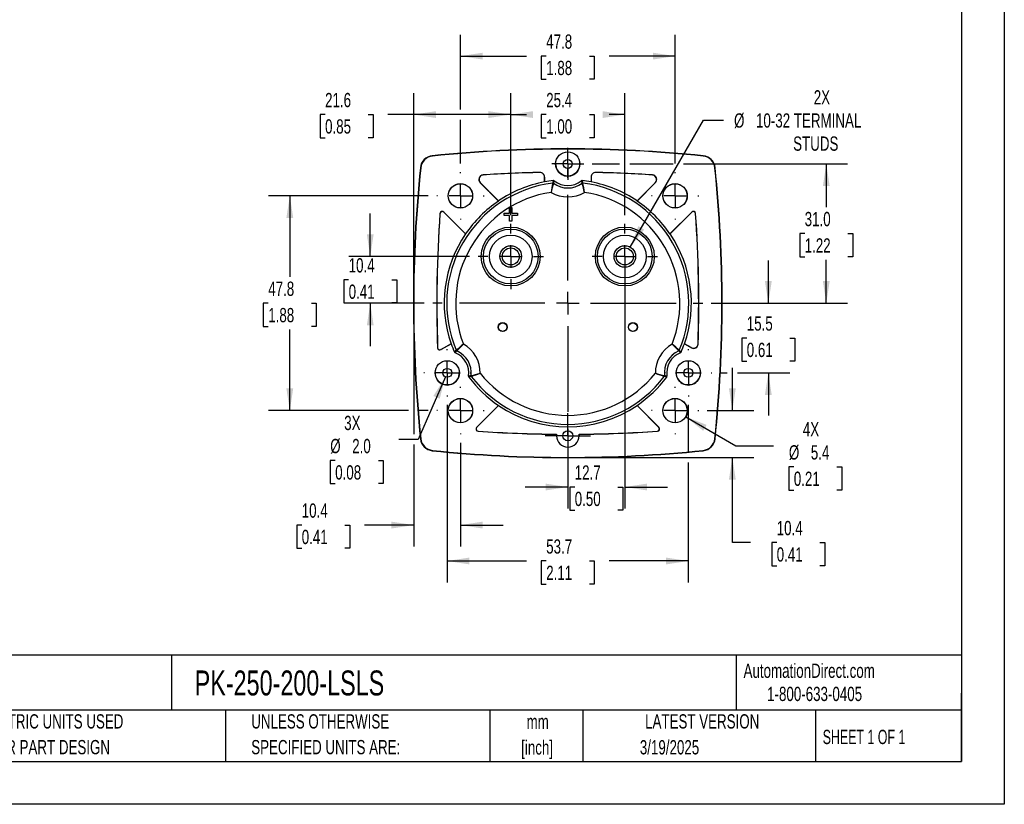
# Model space of a CAD drawing. Header units: millimetres. Extents: x 0 to 419, y 0 to 324.
# Tile 8 of 13: x 200 to 419, y 0 to 175. Entities that reach past the tile are written whole.
import ezdxf

# ---------------------------------------------------------------- set-up
doc = ezdxf.new("R2010")
doc.units = ezdxf.units.MM
doc.header["$LTSCALE"] = 1.5
doc.linetypes.add('CENTERX2', pattern=[20.32, 12.7, -2.54, 2.54, -2.54])
doc.layers.add('CENTER', color=40, linetype='CENTERX2')
doc.layers.add('DIMENSIONS', color=140, linetype='Continuous', lineweight=25)
doc.layers.add('TEXT', color=140, linetype='Continuous', lineweight=25)
doc.styles.add('SLDTEXTSTYLE0', font='TXT', dxfattribs={"width": 0.7})
doc.styles.add('SLDTEXTSTYLE1', font='TXT', dxfattribs={"width": 0.65})
doc.dimstyles.new('SLDDIMSTYLE0', dxfattribs={"dimtxt": 3.237012, "dimasz": 4.953, "dimexe": 0, "dimexo": 0.0625, "dimgap": 0.809253, "dimtad": 0, "dimtih": 1, "dimtoh": 1, "dimrnd": 1e-09, "dimzin": 12, "dimdsep": 46, "dimtxsty": 'SLDTEXTSTYLE0', "dimsah": 1, "dimcen": 0.09, "dimadec": 0, "dimazin": 3, "dimtfac": 1, "dimtofl": 0, "dimtmove": 0, "dimatfit": 3, "dimfxl": 0, "dimfrac": 2, "dimtolj": 1, "dimtzin": 12, "dimarcsym": 0})
doc.dimstyles.new('SLDDIMSTYLE2', dxfattribs={"dimtxt": 3.237012, "dimasz": 4.953, "dimexe": 0, "dimexo": 0.0625, "dimgap": 0.809253, "dimtad": 0, "dimtih": 1, "dimtoh": 1, "dimrnd": 1e-09, "dimzin": 12, "dimdsep": 46, "dimtxsty": 'SLDTEXTSTYLE0', "dimsah": 1, "dimcen": 0.09, "dimadec": 0, "dimazin": 3, "dimtfac": 1, "dimtmove": 0, "dimatfit": 0, "dimfxl": 0, "dimfrac": 2, "dimtolj": 1, "dimtzin": 12, "dimarcsym": 0})
doc.dimstyles.new('SLDDIMSTYLE4', dxfattribs={"dimtxt": 3.237012, "dimasz": 4.953, "dimexe": 0, "dimexo": 0.0625, "dimgap": 0.809253, "dimtad": 0, "dimtih": 1, "dimtoh": 1, "dimrnd": 1e-09, "dimzin": 4, "dimdsep": 46, "dimtxsty": 'SLDTEXTSTYLE0', "dimsah": 1, "dimcen": 0.09, "dimadec": 0, "dimazin": 1, "dimtfac": 1, "dimtofl": 0, "dimtmove": 0, "dimatfit": 3, "dimfxl": 0, "dimfrac": 2, "dimtolj": 1, "dimtzin": 12, "dimarcsym": 0})
doc.dimstyles.new('SLDDIMSTYLE5', dxfattribs={"dimtxt": 3.237012, "dimasz": 4.953, "dimexe": 0, "dimexo": 0.0625, "dimgap": 0.809253, "dimtad": 0, "dimtih": 1, "dimtoh": 1, "dimrnd": 1e-09, "dimzin": 12, "dimdsep": 46, "dimtxsty": 'SLDTEXTSTYLE0', "dimsah": 1, "dimcen": 0, "dimadec": 0, "dimazin": 3, "dimtfac": 1, "dimtofl": 0, "dimtmove": 0, "dimatfit": 3, "dimfxl": 0, "dimfrac": 2, "dimtolj": 1, "dimtzin": 12, "dimarcsym": 0})
doc.dimstyles.new('SLDDIMSTYLE6', dxfattribs={"dimtxt": 3.237012, "dimasz": 4.953, "dimexe": 0, "dimexo": 0.0625, "dimgap": 0.809253, "dimtad": 0, "dimtih": 1, "dimtoh": 1, "dimrnd": 1e-09, "dimzin": 12, "dimdsep": 46, "dimtxsty": 'SLDTEXTSTYLE0', "dimsah": 1, "dimcen": 0, "dimadec": 0, "dimazin": 3, "dimtfac": 1, "dimtofl": 0, "dimtmove": 0, "dimatfit": 3, "dimfxl": 0, "dimfrac": 2, "dimtolj": 1, "dimtzin": 12, "dimarcsym": 0})
doc.dimstyles.new('SLDDIMSTYLE7', dxfattribs={"dimtxt": 3.237012, "dimasz": 4.953, "dimexe": 0, "dimexo": 0.0625, "dimgap": 0.809253, "dimtad": 0, "dimtih": 1, "dimtoh": 1, "dimrnd": 1e-09, "dimzin": 4, "dimdsep": 46, "dimtxsty": 'SLDTEXTSTYLE0', "dimsah": 1, "dimcen": 0, "dimadec": 0, "dimazin": 1, "dimtfac": 1, "dimtofl": 0, "dimtmove": 0, "dimatfit": 3, "dimfxl": 0, "dimfrac": 2, "dimtolj": 1, "dimtzin": 12, "dimarcsym": 0})

# ---------------------------------------------------------------- blocks, each defined once
blk = doc.blocks.new('SW_NOTE_0_1')
at = {"layer": 'TEXT', "color": 0, "linetype": 'CENTERX2', "lineweight": 18, "char_height": 3.175, "attachment_point": 2, "style": 'SLDTEXTSTYLE0'}
for s, insert in [('mm', (4.27, 4.09)), ('[inch]', (4.14, -1.64))]:
    blk.add_mtext(s, dxfattribs=dict(at, insert=insert))
blk = doc.blocks.new('SW_NOTE_0_2')
at = {"layer": 'TEXT', "color": 0, "linetype": 'CENTERX2', "lineweight": 18, "char_height": 3.175, "attachment_point": 1, "style": 'SLDTEXTSTYLE0'}
for s, insert in [('UNLESS OTHERWISE', (0, 4.09)), ('SPECIFIED UNITS ARE:', (0, -1.64))]:
    blk.add_mtext(s, dxfattribs=dict(at, insert=insert))
blk = doc.blocks.new('SW_NOTE_0_6')
at = {"layer": 'TEXT', "color": 0, "linetype": 'CENTERX2', "lineweight": 18, "char_height": 3.175, "attachment_point": 1, "style": 'SLDTEXTSTYLE0'}
for s, insert in [('METRIC UNITS USED', (0, 4.09)), ('FOR PART DESIGN', (0, -1.64))]:
    blk.add_mtext(s, dxfattribs=dict(at, insert=insert))
blk = doc.blocks.new('_D_11')
at = {"layer": 'DIMENSIONS'}
for p, q in [((335.8, 124), (352.11, 152.25)), ((352.11, 152.25), (356.54, 152.25))]:
    blk.add_line(p, q, dxfattribs=at)
blk.add_solid([(335.8, 124), (338.93, 127.91), (337.61, 128.67)], dxfattribs=at)
at = {"layer": 'DIMENSIONS', "char_height": 3.175, "attachment_point": 1, "style": 'SLDTEXTSTYLE0'}
for s, insert in [('2X', (376.67, 158.92)), ('%%c', (358.92, 153.77)), ('10-32 TERMINAL', (363.81, 153.77)), ('STUDS', (372.08, 148.63))]:
    blk.add_mtext(s, dxfattribs=dict(at, insert=insert))
blk = doc.blocks.new('_D_12')
at = {"layer": 'DIMENSIONS'}
for p, q in [((298, 154.64), (298, 171.27)), ((345.8, 142.58), (345.8, 171.27)), ((298, 166.51), (312.7, 166.51)), ((317.09, 166.51), (316, 166.51)), ((316, 166.51), (316, 161.37)), ((326.71, 166.51), (327.79, 166.51)), ((327.79, 166.51), (327.79, 161.37)), ((345.8, 166.51), (331.09, 166.51)), ((316, 161.37), (317.09, 161.37)), ((327.79, 161.37), (326.71, 161.37)), ((298, 142.58), (298, 152.36))]:
    blk.add_line(p, q, dxfattribs=at)
for points in [[(298, 166.51), (302.95, 165.75), (302.95, 167.27)], [(345.8, 166.51), (340.84, 167.27), (340.84, 165.75)]]:
    blk.add_solid(points, dxfattribs=at)
at = {"layer": 'DIMENSIONS', "char_height": 3.175, "attachment_point": 1, "style": 'SLDTEXTSTYLE0'}
for s, insert in [('47.8', (317.09, 171.33)), ('1.88', (317.09, 165.46))]:
    blk.add_mtext(s, dxfattribs=dict(at, insert=insert))
blk = doc.blocks.new('_D_13')
at = {"layer": 'DIMENSIONS'}
for p, q in [((358.54, 87.61), (358.54, 97.14)), ((352.96, 87.61), (363.3, 87.61)), ((323.8, 77.21), (363.3, 77.21)), ((358.54, 58.24), (358.54, 77.21)), ((362.59, 58.24), (358.54, 58.24)), ((368.42, 58.24), (367.33, 58.24)), ((367.33, 58.24), (367.33, 53.09)), ((378.04, 58.24), (379.13, 58.24)), ((379.13, 58.24), (379.13, 53.09)), ((367.33, 53.09), (368.42, 53.09)), ((379.13, 53.09), (378.04, 53.09))]:
    blk.add_line(p, q, dxfattribs=at)
for points in [[(358.54, 87.61), (359.3, 92.57), (357.78, 92.57)], [(358.54, 77.21), (357.78, 72.26), (359.3, 72.26)]]:
    blk.add_solid(points, dxfattribs=at)
at = {"layer": 'DIMENSIONS', "char_height": 3.175, "attachment_point": 1, "style": 'SLDTEXTSTYLE0'}
for s, insert in [('10.4', (368.42, 63.06)), ('0.41', (368.42, 57.19))]:
    blk.add_mtext(s, dxfattribs=dict(at, insert=insert))
blk = doc.blocks.new('_D_14')
at = {"layer": 'DIMENSIONS'}
for p, q in [((287.6, 109.61), (287.6, 82.34)), ((287.6, 80.06), (287.6, 57.38)), ((298, 80.45), (298, 57.38)), ((262.65, 62.14), (261.57, 62.14)), ((261.57, 62.14), (261.57, 57)), ((272.27, 62.14), (273.36, 62.14)), ((273.36, 62.14), (273.36, 57)), ((287.6, 62.14), (276.66, 62.14)), ((298, 62.14), (307.52, 62.14)), ((261.57, 57), (262.65, 57)), ((273.36, 57), (272.27, 57))]:
    blk.add_line(p, q, dxfattribs=at)
for points in [[(287.6, 62.14), (282.64, 62.91), (282.64, 61.38)], [(298, 62.14), (302.95, 61.38), (302.95, 62.91)]]:
    blk.add_solid(points, dxfattribs=at)
at = {"layer": 'DIMENSIONS', "char_height": 3.175, "attachment_point": 1, "style": 'SLDTEXTSTYLE0'}
for s, insert in [('10.4', (262.65, 66.96)), ('0.41', (262.65, 61.09))]:
    blk.add_mtext(s, dxfattribs=dict(at, insert=insert))
blk = doc.blocks.new('_D_15')
at = {"layer": 'DIMENSIONS'}
for p, q in [((334.6, 120.02), (334.6, 65.85)), ((321.9, 79.55), (321.9, 65.85)), ((321.9, 70.61), (312.37, 70.61)), ((323.44, 70.61), (322.35, 70.61)), ((322.35, 70.61), (322.35, 65.47)), ((333.06, 70.61), (334.14, 70.61)), ((334.14, 70.61), (334.14, 65.47)), ((334.6, 70.61), (344.12, 70.61)), ((322.35, 65.47), (323.44, 65.47)), ((334.14, 65.47), (333.06, 65.47))]:
    blk.add_line(p, q, dxfattribs=at)
for points in [[(321.9, 70.61), (316.94, 71.37), (316.94, 69.85)], [(334.6, 70.61), (339.55, 69.85), (339.55, 71.37)]]:
    blk.add_solid(points, dxfattribs=at)
at = {"layer": 'DIMENSIONS', "char_height": 3.175, "attachment_point": 1, "style": 'SLDTEXTSTYLE0'}
for s, insert in [('12.7', (323.44, 75.43)), ('0.50', (323.44, 69.56))]:
    blk.add_mtext(s, dxfattribs=dict(at, insert=insert))
blk = doc.blocks.new('_D_16')
at = {"layer": 'DIMENSIONS'}
for p, q in [((290.83, 135.41), (255.23, 135.41)), ((260, 135.41), (260, 117.38)), ((255.19, 111.51), (254.1, 111.51)), ((254.1, 111.51), (254.1, 106.37)), ((264.81, 111.51), (265.89, 111.51)), ((265.89, 111.51), (265.89, 106.37)), ((254.1, 106.37), (255.19, 106.37)), ((260, 87.61), (260, 105.64)), ((265.89, 106.37), (264.81, 106.37)), ((286.45, 87.61), (255.23, 87.61)), ((290.83, 87.61), (288.74, 87.61))]:
    blk.add_line(p, q, dxfattribs=at)
for points in [[(260, 135.41), (259.23, 130.46), (260.76, 130.46)], [(260, 87.61), (260.76, 92.57), (259.23, 92.57)]]:
    blk.add_solid(points, dxfattribs=at)
at = {"layer": 'DIMENSIONS', "char_height": 3.175, "attachment_point": 1, "style": 'SLDTEXTSTYLE0'}
for s, insert in [('47.8', (255.19, 116.33)), ('1.88', (255.19, 110.46))]:
    blk.add_mtext(s, dxfattribs=dict(at, insert=insert))
blk = doc.blocks.new('_D_17')
at = {"layer": 'DIMENSIONS'}
for p, q in [((327.34, 142.52), (333.45, 142.52)), ((335.74, 142.52), (345.35, 142.52)), ((347.63, 142.52), (384.22, 142.52)), ((379.46, 142.52), (379.46, 132.89)), ((374.65, 127.02), (373.57, 127.02)), ((373.57, 127.02), (373.57, 121.87)), ((384.27, 127.02), (385.36, 127.02)), ((385.36, 127.02), (385.36, 121.87)), ((373.57, 121.87), (374.65, 121.87)), ((379.46, 111.51), (379.46, 121.15)), ((385.36, 121.87), (384.27, 121.87)), ((353.86, 111.51), (384.22, 111.51))]:
    blk.add_line(p, q, dxfattribs=at)
for points in [[(379.46, 142.52), (378.7, 137.57), (380.22, 137.57)], [(379.46, 111.51), (380.22, 116.47), (378.7, 116.47)]]:
    blk.add_solid(points, dxfattribs=at)
at = {"layer": 'DIMENSIONS', "char_height": 3.175, "attachment_point": 1, "style": 'SLDTEXTSTYLE0'}
for s, insert in [('31.0', (374.65, 131.84)), ('1.22', (374.65, 125.97))]:
    blk.add_mtext(s, dxfattribs=dict(at, insert=insert))
blk = doc.blocks.new('_D_18')
at = {"layer": 'DIMENSIONS'}
for p, q in [((366.56, 111.51), (366.56, 121.04)), ((353.86, 111.51), (371.32, 111.51)), ((361.75, 103.77), (360.66, 103.77)), ((360.66, 103.77), (360.66, 98.62)), ((371.37, 103.77), (372.45, 103.77)), ((372.45, 103.77), (372.45, 98.62)), ((360.66, 98.62), (361.75, 98.62)), ((372.45, 98.62), (371.37, 98.62)), ((355.89, 96.02), (357.4, 96.02)), ((359.68, 96.02), (371.32, 96.02)), ((366.56, 96.02), (366.56, 86.5))]:
    blk.add_line(p, q, dxfattribs=at)
for points in [[(366.56, 111.51), (367.32, 116.47), (365.79, 116.47)], [(366.56, 96.02), (365.79, 91.07), (367.32, 91.07)]]:
    blk.add_solid(points, dxfattribs=at)
at = {"layer": 'DIMENSIONS', "char_height": 3.175, "attachment_point": 1, "style": 'SLDTEXTSTYLE0'}
for s, insert in [('15.5', (361.75, 108.59)), ('0.61', (361.75, 102.72))]:
    blk.add_mtext(s, dxfattribs=dict(at, insert=insert))
blk = doc.blocks.new('_D_19')
at = {"layer": 'DIMENSIONS'}
for p, q in [((295.05, 88.88), (295.05, 49.39)), ((348.74, 88.88), (348.74, 78.36)), ((348.74, 76.07), (348.74, 49.39)), ((295.05, 54.15), (312.7, 54.15)), ((317.09, 54.15), (316, 54.15)), ((316, 54.15), (316, 49)), ((326.71, 54.15), (327.79, 54.15)), ((327.79, 54.15), (327.79, 49)), ((348.74, 54.15), (331.09, 54.15)), ((316, 49), (317.09, 49)), ((327.79, 49), (326.71, 49))]:
    blk.add_line(p, q, dxfattribs=at)
for points in [[(295.05, 54.15), (300, 53.39), (300, 54.91)], [(348.74, 54.15), (343.79, 54.91), (343.79, 53.39)]]:
    blk.add_solid(points, dxfattribs=at)
at = {"layer": 'DIMENSIONS', "char_height": 3.175, "attachment_point": 1, "style": 'SLDTEXTSTYLE0'}
for s, insert in [('53.7', (317.09, 58.97)), ('2.11', (317.09, 53.1))]:
    blk.add_mtext(s, dxfattribs=dict(at, insert=insert))
blk = doc.blocks.new('_D_20')
at = {"layer": 'DIMENSIONS'}
for p, q in [((277.91, 121.92), (277.91, 131.45)), ((300, 121.92), (273.15, 121.92)), ((273.1, 116.72), (272.02, 116.72)), ((272.02, 116.72), (272.02, 111.57)), ((282.72, 116.72), (283.81, 116.72)), ((283.81, 116.72), (283.81, 111.57)), ((272.02, 111.57), (273.1, 111.57)), ((289.93, 111.51), (273.15, 111.51)), ((277.91, 111.51), (277.91, 101.99)), ((283.81, 111.57), (282.72, 111.57))]:
    blk.add_line(p, q, dxfattribs=at)
for points in [[(277.91, 121.92), (278.67, 126.88), (277.15, 126.88)], [(277.91, 111.51), (277.15, 106.56), (278.67, 106.56)]]:
    blk.add_solid(points, dxfattribs=at)
at = {"layer": 'DIMENSIONS', "char_height": 3.175, "attachment_point": 1, "style": 'SLDTEXTSTYLE0'}
for s, insert in [('10.4', (273.1, 121.54)), ('0.41', (273.1, 115.67))]:
    blk.add_mtext(s, dxfattribs=dict(at, insert=insert))
blk = doc.blocks.new('_D_21')
at = {"layer": 'DIMENSIONS'}
for p, q in [((309.2, 131.12), (309.2, 158.26)), ((334.6, 131.12), (334.6, 158.26)), ((309.2, 153.5), (312.7, 153.5)), ((317.09, 153.5), (316, 153.5)), ((316, 153.5), (316, 148.35)), ((326.71, 153.5), (327.79, 153.5)), ((327.79, 153.5), (327.79, 148.35)), ((334.6, 153.5), (331.09, 153.5)), ((316, 148.35), (317.09, 148.35)), ((327.79, 148.35), (326.71, 148.35))]:
    blk.add_line(p, q, dxfattribs=at)
for points in [[(309.2, 153.5), (314.15, 152.74), (314.15, 154.26)], [(334.6, 153.5), (329.64, 154.26), (329.64, 152.74)]]:
    blk.add_solid(points, dxfattribs=at)
at = {"layer": 'DIMENSIONS', "char_height": 3.175, "attachment_point": 1, "style": 'SLDTEXTSTYLE0'}
for s, insert in [('25.4', (317.09, 158.32)), ('1.00', (317.09, 152.45))]:
    blk.add_mtext(s, dxfattribs=dict(at, insert=insert))
blk = doc.blocks.new('_D_22')
at = {"layer": 'DIMENSIONS'}
for p, q in [((348.15, 86.25), (359.34, 79.8)), ((359.34, 79.8), (367.67, 79.8)), ((372.23, 75.09), (371.14, 75.09)), ((371.14, 75.09), (371.14, 69.95)), ((381.84, 75.09), (382.93, 75.09)), ((382.93, 75.09), (382.93, 69.95)), ((371.14, 69.95), (372.23, 69.95)), ((382.93, 69.95), (381.84, 69.95))]:
    blk.add_line(p, q, dxfattribs=at)
blk.add_solid([(348.15, 86.25), (352.06, 83.12), (352.82, 84.44)], dxfattribs=at)
at = {"layer": 'DIMENSIONS', "char_height": 3.175, "attachment_point": 1, "style": 'SLDTEXTSTYLE0'}
for s, insert in [('4X', (374.24, 85.06)), ('%%c', (371.13, 79.91)), ('5.4', (376.02, 79.91)), ('0.21', (372.23, 74.04))]:
    blk.add_mtext(s, dxfattribs=dict(at, insert=insert))
blk = doc.blocks.new('_D_23')
at = {"layer": 'DIMENSIONS'}
for p, q in [((287.6, 113.42), (287.6, 158.26)), ((309.2, 131.12), (309.2, 158.26)), ((267.85, 153.5), (266.76, 153.5)), ((266.76, 153.5), (266.76, 148.35)), ((277.47, 153.5), (278.56, 153.5)), ((278.56, 153.5), (278.56, 148.35)), ((287.6, 153.5), (281.85, 153.5)), ((309.2, 153.5), (287.6, 153.5)), ((266.76, 148.35), (267.85, 148.35)), ((278.56, 148.35), (277.47, 148.35))]:
    blk.add_line(p, q, dxfattribs=at)
for points in [[(287.6, 153.5), (292.55, 152.74), (292.55, 154.26)], [(309.2, 153.5), (304.24, 154.26), (304.24, 152.74)]]:
    blk.add_solid(points, dxfattribs=at)
at = {"layer": 'DIMENSIONS', "char_height": 3.175, "attachment_point": 1, "style": 'SLDTEXTSTYLE0'}
for s, insert in [('21.6', (267.85, 158.32)), ('0.85', (267.85, 152.45))]:
    blk.add_mtext(s, dxfattribs=dict(at, insert=insert))
blk = doc.blocks.new('_D_24')
at = {"layer": 'DIMENSIONS'}
for p, q in [((294.65, 95.11), (288.6, 81.2)), ((288.6, 81.2), (284.27, 81.2)), ((270.1, 76.5), (269.01, 76.5)), ((269.01, 76.5), (269.01, 71.36)), ((279.72, 76.5), (280.81, 76.5)), ((280.81, 76.5), (280.81, 71.36)), ((269.01, 71.36), (270.1, 71.36)), ((280.81, 71.36), (279.72, 71.36))]:
    blk.add_line(p, q, dxfattribs=at)
blk.add_solid([(294.65, 95.11), (291.97, 90.87), (293.37, 90.26)], dxfattribs=at)
at = {"layer": 'DIMENSIONS', "char_height": 3.175, "attachment_point": 1, "style": 'SLDTEXTSTYLE0'}
for s, insert in [('3X', (272.11, 86.46)), ('%%c', (269, 81.32)), ('2.0', (273.89, 81.32)), ('0.08', (270.1, 75.45))]:
    blk.add_mtext(s, dxfattribs=dict(at, insert=insert))
blk = doc.blocks.new('SW_CENTERMARKSYMBOL_0')
at = {"layer": 'CENTER', "color": 0}
for p, q in [((0, 5.08), (0, 7.29)), ((0, 0), (0, 2.54)), ((-5.08, 0), (-7.29, 0)), ((0, 0), (-2.54, 0)), ((0, 0), (0, -2.54)), ((0, 0), (2.54, 0)), ((5.08, 0), (7.29, 0)), ((0, -5.08), (0, -7.29))]:
    blk.add_line(p, q, dxfattribs=at)
blk = doc.blocks.new('SW_CENTERMARKSYMBOL_1')
at = {"layer": 'CENTER', "color": 0}
for p, q in [((0, 5.08), (0, 7.29)), ((0, 0), (0, 2.54)), ((-5.08, 0), (-7.29, 0)), ((0, 0), (-2.54, 0)), ((0, 0), (0, -2.54)), ((0, 0), (2.54, 0)), ((5.08, 0), (7.29, 0)), ((0, -5.08), (0, -7.29))]:
    blk.add_line(p, q, dxfattribs=at)
blk = doc.blocks.new('SW_CENTERMARKSYMBOL_2')
at = {"layer": 'CENTER', "color": 0}
for p, q in [((0, 5.08), (0, 5.26)), ((0, 0), (0, 2.54)), ((-5.08, 0), (-5.26, 0)), ((0, 0), (-2.54, 0)), ((0, 0), (0, -2.54)), ((0, 0), (2.54, 0)), ((5.08, 0), (5.26, 0)), ((0, -5.08), (0, -5.26))]:
    blk.add_line(p, q, dxfattribs=at)
blk = doc.blocks.new('SW_CENTERMARKSYMBOL_3')
at = {"layer": 'CENTER', "color": 0}
for p, q in [((0, 5.08), (0, 5.26)), ((0, 0), (0, 2.54)), ((-5.08, 0), (-5.26, 0)), ((0, 0), (-2.54, 0)), ((0, 0), (0, -2.54)), ((0, 0), (2.54, 0)), ((5.08, 0), (5.26, 0)), ((0, -5.08), (0, -5.26))]:
    blk.add_line(p, q, dxfattribs=at)
blk = doc.blocks.new('SW_CENTERMARKSYMBOL_4')
at = {"layer": 'CENTER', "color": 0}
for p, q in [((0, 5.08), (0, 5.26)), ((0, 0), (0, 2.54)), ((-5.08, 0), (-5.26, 0)), ((0, 0), (-2.54, 0)), ((0, 0), (0, -2.54)), ((0, 0), (2.54, 0)), ((5.08, 0), (5.26, 0)), ((0, -5.08), (0, -5.26))]:
    blk.add_line(p, q, dxfattribs=at)
blk = doc.blocks.new('SW_CENTERMARKSYMBOL_5')
at = {"layer": 'CENTER', "color": 0}
for p, q in [((0, 5.08), (0, 5.26)), ((0, 0), (0, 2.54)), ((-5.08, 0), (-5.26, 0)), ((0, 0), (-2.54, 0)), ((0, 0), (0, -2.54)), ((0, 0), (2.54, 0)), ((5.08, 0), (5.26, 0)), ((0, -5.08), (0, -5.26))]:
    blk.add_line(p, q, dxfattribs=at)
blk = doc.blocks.new('SW_CENTERMARKSYMBOL_6')
at = {"layer": 'CENTER', "color": 0}
for p, q in [((0, 5.08), (0, 30.06)), ((0, 0), (0, 2.54)), ((-5.08, 0), (-30.06, 0)), ((0, 0), (-2.54, 0)), ((0, 0), (0, -2.54)), ((0, 0), (2.54, 0)), ((5.08, 0), (30.06, 0)), ((0, -5.08), (0, -30.06))]:
    blk.add_line(p, q, dxfattribs=at)
blk = doc.blocks.new('SW_CENTERMARKSYMBOL_7')
at = {"layer": 'CENTER', "color": 0}
for p, q in [((0, 2.54), (0, 3.54)), ((0, 0), (0, 2.54)), ((-2.54, 0), (-3.54, 0)), ((0, 0), (-2.54, 0)), ((0, 0), (0, -2.54)), ((0, 0), (2.54, 0)), ((2.54, 0), (3.54, 0)), ((0, -2.54), (0, -3.54))]:
    blk.add_line(p, q, dxfattribs=at)
blk = doc.blocks.new('SW_CENTERMARKSYMBOL_8')
at = {"layer": 'CENTER', "color": 0}
for p, q in [((0, 5.08), (0, 5.24)), ((0, 0), (0, 2.54)), ((-5.08, 0), (-5.24, 0)), ((0, 0), (-2.54, 0)), ((0, 0), (0, -2.54)), ((0, 0), (2.54, 0)), ((5.08, 0), (5.24, 0)), ((0, -5.08), (0, -5.24))]:
    blk.add_line(p, q, dxfattribs=at)
blk = doc.blocks.new('SW_CENTERMARKSYMBOL_9')
at = {"layer": 'CENTER', "color": 0}
for p, q in [((0, 2.54), (0, 5.06)), ((0, 0), (0, 2.54)), ((-2.54, 0), (-5.06, 0)), ((0, 0), (-2.54, 0)), ((0, 0), (0, -2.54)), ((0, 0), (2.54, 0)), ((2.54, 0), (5.06, 0)), ((0, -2.54), (0, -5.06))]:
    blk.add_line(p, q, dxfattribs=at)
blk = doc.blocks.new('SW_CENTERMARKSYMBOL_10')
at = {"layer": 'CENTER', "color": 0}
for p, q in [((0, 5.08), (0, 5.24)), ((0, 0), (0, 2.54)), ((-5.08, 0), (-5.24, 0)), ((0, 0), (-2.54, 0)), ((0, 0), (0, -2.54)), ((0, 0), (2.54, 0)), ((5.08, 0), (5.24, 0)), ((0, -5.08), (0, -5.24))]:
    blk.add_line(p, q, dxfattribs=at)

msp = doc.modelspace()

# ---------------------------------------------------------------- linework, layer by layer
at = {"color": 7, "linetype": 'Continuous'}
for p, q in [((419.104, 323.854), (419.104, 0.004)), ((419.104, 0.004), (0.004, 0.004))]:
    msp.add_line(p, q, dxfattribs=at)
for p, q in [((291.728, 144.33), (291.735, 144.262)), ((324.616, 142.513), (324.606, 142.746)), ((352.065, 144.33), (352.058, 144.262)), ((289.079, 141.681), (289.148, 141.674)), ((315.694, 140.615), (315.675, 140.596)), ((328.118, 140.596), (328.099, 140.615)), ((354.714, 141.681), (354.645, 141.674)), ((302.42, 138.343), (302.376, 138.36)), ((302.376, 138.36), (306.478, 134.258)), ((306.479, 134.284), (302.42, 138.343)), ((303.062, 140.048), (303.018, 140.065)), ((316.697, 139.596), (316.716, 139.616)), ((316.697, 139.596), (316.697, 138.517)), ((316.705, 138.518), (316.716, 138.499)), ((316.716, 138.499), (316.716, 139.616)), ((318.544, 138.258), (318.695, 138.805)), ((318.723, 138.211), (318.881, 138.751)), ((324.912, 138.751), (325.07, 138.211)), ((325.098, 138.805), (325.249, 138.258)), ((327.077, 139.616), (327.097, 139.596)), ((327.077, 139.616), (327.077, 138.499)), ((327.077, 138.499), (327.088, 138.518)), ((327.097, 139.596), (327.097, 138.517)), ((341.373, 138.343), (337.314, 134.284)), ((337.315, 134.258), (341.417, 138.36)), ((340.775, 140.065), (340.731, 140.048)), ((341.373, 138.343), (341.417, 138.36)), ((306.472, 134.279), (306.478, 134.258)), ((337.315, 134.258), (337.322, 134.279)), ((294.271, 131.811), (294.288, 131.768)), ((299.151, 126.932), (294.271, 131.811)), ((294.288, 131.768), (299.112, 126.943)), ((307.697, 131.063), (307.697, 131.563)), ((307.697, 131.563), (307.699, 131.56)), ((307.697, 131.563), (308.947, 131.563)), ((307.699, 131.065), (307.699, 131.56)), ((307.699, 131.56), (308.949, 131.56)), ((308.949, 132.81), (308.947, 132.813)), ((308.947, 132.813), (309.447, 132.813)), ((308.947, 131.563), (308.947, 132.813)), ((308.947, 131.563), (308.949, 131.56)), ((308.949, 132.81), (309.444, 132.81)), ((308.949, 131.56), (308.949, 132.81)), ((309.447, 132.813), (309.444, 132.81)), ((309.444, 132.81), (309.444, 131.56)), ((309.447, 131.563), (309.444, 131.56)), ((309.444, 131.56), (310.694, 131.56)), ((309.447, 132.813), (309.447, 131.563)), ((309.447, 131.563), (310.697, 131.563)), ((310.697, 131.563), (310.694, 131.56)), ((310.694, 131.56), (310.694, 131.065)), ((310.697, 131.563), (310.697, 131.063)), ((349.522, 131.811), (344.642, 126.932)), ((344.681, 126.943), (349.506, 131.768)), ((349.506, 131.768), (349.522, 131.811)), ((293.419, 131.492), (293.435, 131.449)), ((307.697, 131.063), (307.699, 131.065)), ((308.947, 131.063), (307.697, 131.063)), ((308.949, 131.065), (307.699, 131.065)), ((308.947, 131.063), (308.949, 131.065)), ((308.947, 129.813), (308.947, 131.063)), ((308.947, 129.813), (308.949, 129.815)), ((309.447, 129.813), (308.947, 129.813)), ((308.949, 129.815), (308.949, 131.065)), ((309.444, 129.815), (308.949, 129.815)), ((310.694, 131.065), (309.444, 131.065)), ((309.444, 131.065), (309.444, 129.815)), ((309.447, 131.063), (309.444, 131.065)), ((309.447, 129.813), (309.444, 129.815)), ((310.697, 131.063), (309.447, 131.063)), ((309.447, 131.063), (309.447, 129.813)), ((310.697, 131.063), (310.694, 131.065)), ((350.358, 131.449), (350.374, 131.492)), ((299.151, 126.932), (299.112, 126.943)), ((344.681, 126.943), (344.642, 126.932)), ((292.916, 101.634), (292.897, 101.601)), ((293.647, 101.185), (295.935, 102.506)), ((293.665, 101.218), (293.647, 101.185)), ((295.895, 102.505), (293.665, 101.218)), ((295.895, 102.505), (295.935, 102.506)), ((296.66, 100.639), (297.058, 101.044)), ((296.799, 100.505), (297.188, 100.912)), ((346.605, 100.912), (346.994, 100.505)), ((346.735, 101.044), (347.133, 100.639)), ((347.858, 102.506), (347.898, 102.505)), ((347.858, 102.506), (349.424, 101.602)), ((349.406, 101.635), (347.898, 102.505)), ((349.406, 101.635), (349.424, 101.602)), ((350.923, 102.437), (350.905, 102.47)), ((297.769, 96.013), (297.759, 96.246)), ((300.361, 95.415), (299.815, 95.282)), ((300.411, 95.237), (299.862, 95.095)), ((343.932, 95.095), (343.382, 95.237)), ((343.978, 95.282), (343.432, 95.415)), ((351.463, 96.013), (351.453, 96.246)), ((306.478, 88.767), (301.598, 83.888)), ((301.641, 83.904), (306.466, 88.729)), ((306.466, 88.729), (306.478, 88.767)), ((337.327, 88.729), (337.315, 88.767)), ((342.195, 83.888), (337.315, 88.767)), ((337.327, 88.729), (342.152, 83.904)), ((301.598, 83.888), (301.641, 83.904)), ((342.152, 83.904), (342.195, 83.888)), ((289.148, 81.351), (289.079, 81.344)), ((301.917, 83.035), (301.961, 83.051)), ((319.397, 82.374), (319.377, 82.355)), ((319.377, 82.355), (319.377, 82.013)), ((319.377, 82.013), (319.397, 82.013)), ((319.397, 82.013), (319.397, 82.374)), ((324.416, 82.355), (324.397, 82.374)), ((324.397, 82.374), (324.397, 82.013)), ((324.397, 82.013), (324.416, 82.013)), ((324.416, 82.013), (324.416, 82.355)), ((341.833, 83.051), (341.876, 83.035)), ((354.714, 81.344), (354.645, 81.351)), ((291.728, 78.695), (291.735, 78.764)), ((352.065, 78.695), (352.058, 78.764))]:
    msp.add_line(p, q)
at = {"flags": 128}
for points in [[(324.486, 141.683), (324.577, 142.053), (324.616, 142.513)], [(297.639, 95.183), (297.73, 95.553), (297.769, 96.013)], [(351.333, 95.183), (351.423, 95.553), (351.463, 96.013)]]:
    msp.add_lwpolyline(points, dxfattribs=at)
for centre, radius in [((321.897, 142.524), 2.7), ((321.897, 142.524), 1), ((297.997, 135.413), 2.719), ((297.997, 135.413), 2.7), ((345.797, 135.413), 2.719), ((345.797, 135.413), 2.7), ((309.197, 121.913), 6.558), ((309.197, 121.913), 6.1), ((334.597, 121.913), 6.558), ((334.597, 121.913), 6.1), ((309.197, 121.924), 4.75), ((334.597, 121.924), 4.75), ((309.197, 121.924), 2.4), ((309.197, 121.924), 1.9), ((334.597, 121.924), 2.4), ((334.597, 121.924), 1.9), ((307.397, 106.211), 1.015), ((307.397, 106.211), 0.95), ((336.397, 106.211), 1.015), ((336.397, 106.211), 0.95), ((295.05, 96.024), 2.7), ((348.743, 96.024), 2.7), ((295.05, 96.024), 1), ((348.743, 96.024), 1), ((297.997, 87.613), 2.719), ((297.997, 87.613), 2.7), ((345.797, 87.613), 2.719), ((345.797, 87.613), 2.7), ((321.897, 82.013), 1.111), ((321.897, 82.013), 1.1)]:
    msp.add_circle(centre, radius)
for centre, radius, start, end in [((321.897, -148.187), 294.069, 84.11164, 95.88836), ((321.897, -148.187), 294, 84.11164, 95.88836), ((292.032, 141.377), 2.969, 95.88836, 174.11164), ((292.032, 141.377), 2.9, 95.88836, 174.11164), ((321.897, 142.513), 2.7, 179.88574, 0), ((351.761, 141.377), 2.9, 5.88836, 84.11164), ((351.761, 141.377), 2.969, 5.88836, 84.11164), ((581.597, 111.513), 294.069, 174.11164, 185.88836), ((581.597, 111.513), 294, 174.11164, 185.88836), ((321.897, -148.237), 288.919, 91.23006, 93.74645), ((321.897, -148.237), 288.9, 91.23397, 93.73802), ((315.697, 139.596), 1, 359.99935, 91.23463), ((315.716, 139.616), 1, 359.99933, 91.23073), ((328.077, 139.616), 1, 88.76927, 180.00067), ((328.097, 139.596), 1, 88.76537, 180.00065), ((321.897, -148.237), 288.919, 86.25355, 88.76994), ((321.897, -148.237), 288.9, 86.26198, 88.76603), ((62.197, 111.513), 294, 354.11164, 5.88836), ((62.197, 111.513), 294.069, 354.11164, 5.88836), ((321.897, 111.513), 26.955, 97.14505, 202.85495), ((303.083, 139.067), 1, 93.74164, 225.0049), ((303.127, 139.05), 1, 93.73301, 225.00498), ((321.897, 111.513), 27.5, 100.88122, 124.11878), ((321.897, 111.513), 27.479, 96.68982, 100.86738), ((350.684, 131.289), 32.887, 167.7661, 171.43529), ((342.884, 130.443), 25.379, 162.17591, 166.91861), ((318.575, 138.01), 0.25, 53.59047, 97.13786), ((318.725, 138.556), 0.25, 51.27825, 96.69007), ((321.897, 142.513), 5.345, 233.58327, 306.41673), ((321.897, 142.513), 4.821, 231.2785, 308.7215), ((325.069, 138.556), 0.25, 83.30993, 128.72175), ((325.218, 138.01), 0.25, 82.86261, 126.40953), ((300.79, 130.41), 25.503, 13.09287, 17.81261), ((321.897, 111.513), 27.479, 79.13262, 83.31018), ((321.897, 111.513), 26.955, 337.14505, 82.85495), ((293.04, 131.277), 32.957, 8.56858, 12.23003), ((321.897, 111.513), 27.5, 55.88122, 79.11878), ((340.666, 139.05), 1, 314.99503, 86.26693), ((340.71, 139.067), 1, 314.99515, 86.25849), ((321.896, 111.513), 24.955, 98.60159, 201.39841), ((321.897, 142.513), 7.345, 239.45506, 300.54494), ((321.897, 111.513), 24.955, 338.60159, 81.39841), ((321.897, 111.513), 27.479, 124.13262, 145.86738), ((321.897, 111.513), 27.479, 34.13262, 55.86738), ((293.918, 131.458), 0.5, 44.99513, 176.03956), ((293.934, 131.414), 0.5, 44.99513, 176.04794), ((349.859, 131.414), 0.5, 3.95206, 135.00487), ((349.875, 131.458), 0.5, 3.96044, 135.00487), ((581.647, 111.513), 288.919, 176.03468, 181.96598), ((581.647, 111.513), 288.9, 176.04306, 181.95963), ((62.147, 111.513), 288.9, 358.20623, 3.95694), ((62.147, 111.513), 288.919, 358.19984, 3.96532), ((321.897, 111.513), 27.517, 145.89274, 199.10726), ((321.897, 111.513), 27.517, 340.89274, 34.10726), ((293.397, 101.618), 0.5, 181.96359, 300.00239), ((293.415, 101.651), 0.5, 181.95724, 300.00239), ((321.897, 111.513), 27.479, 199.13262, 203.31018), ((319.208, 76.641), 32.957, 128.56858, 132.23003), ((297.288, 101.141), 0.25, 202.86261, 246.40953), ((316.084, 83.785), 25.503, 133.09287, 137.81261), ((295.05, 96.013), 5.345, 353.58327, 66.41673), ((295.05, 96.013), 7.345, 359.45506, 60.54494), ((348.743, 96.013), 7.345, 119.45506, 180.54494), ((348.743, 96.013), 5.345, 113.58327, 186.41673), ((327.797, 83.872), 25.379, 42.17591, 46.91861), ((324.63, 76.694), 32.887, 47.7661, 51.43529), ((346.505, 101.141), 0.25, 293.59047, 337.13786), ((321.897, 111.513), 27.479, 336.68982, 340.86738), ((349.906, 102.501), 1, 239.99757, 358.20864), ((349.924, 102.468), 1, 239.99763, 358.20226), ((296.89, 100.738), 0.25, 203.30993, 248.72175), ((295.05, 96.013), 4.821, 351.2785, 68.7215), ((348.743, 96.013), 4.821, 111.2785, 188.7215), ((346.903, 100.738), 0.25, 291.27825, 336.69007), ((295.05, 96.013), 2.7, 179.88584, 0), ((300.062, 95.244), 0.25, 171.27825, 216.69007), ((321.897, 111.513), 27.479, 216.68982, 235.86738), ((300.61, 95.387), 0.25, 173.59047, 217.13786), ((295.009, 120.224), 25.379, 282.17591, 286.91861), ((290.376, 126.555), 32.887, 287.7661, 291.43529), ((321.897, 111.513), 26.955, 217.14505, 322.85495), ((321.897, 111.512), 24.955, 218.60159, 321.39841), ((321.897, 111.513), 27.479, 304.13262, 323.31018), ((353.441, 126.621), 32.957, 248.56858, 252.23003), ((348.815, 120.343), 25.503, 253.09287, 257.81261), ((343.183, 95.387), 0.25, 322.86261, 6.40953), ((343.731, 95.244), 0.25, 323.30993, 8.72175), ((348.743, 96.013), 2.7, 179.88582, 0), ((321.897, 111.513), 27.517, 235.89274, 304.10726), ((301.952, 83.534), 0.5, 134.99513, 266.03956), ((301.995, 83.55), 0.5, 134.99513, 266.04794), ((341.798, 83.55), 0.5, 273.95206, 45.00487), ((341.842, 83.534), 0.5, 273.96044, 45.00487), ((292.032, 81.649), 2.969, 185.88836, 264.11164), ((292.032, 81.649), 2.9, 185.88836, 264.11164), ((321.897, 371.263), 288.919, 266.03468, 269.50041), ((321.897, 371.263), 288.9, 266.04306, 269.50418), ((321.897, 82.013), 2.519, 180, 0), ((321.897, 82.013), 2.5, 180, 0), ((321.897, 371.263), 288.9, 270.49582, 273.95694), ((321.897, 371.263), 288.919, 270.49959, 273.96532), ((351.761, 81.649), 2.9, 275.88836, 354.11164), ((351.761, 81.649), 2.969, 275.88836, 354.11164), ((321.897, 371.213), 294.069, 264.11164, 275.88836), ((321.897, 371.213), 294, 264.11164, 275.88836)]:
    msp.add_arc(centre, radius, start, end)
at = {"layer": 'TEXT'}
for p, q in [((409.575, 314.325), (409.575, 9.525)), ((409.575, 33.189), (9.525, 33.189)), ((233.638, 33.189), (233.638, 20.955)), ((359.363, 33.189), (359.363, 20.955)), ((409.575, 9.525), (409.575, 24.765)), ((409.575, 20.955), (9.525, 20.955)), ((245.67, 20.955), (245.67, 9.525)), ((304.536, 20.955), (304.536, 9.525)), ((325.218, 20.955), (325.218, 9.525)), ((377.023, 20.955), (377.023, 9.525)), ((9.525, 9.525), (409.575, 9.525))]:
    msp.add_line(p, q, dxfattribs=at)

# ---------------------------------------------------------------- block references
at = {"layer": 'CENTER'}
for name, p in [('SW_CENTERMARKSYMBOL_7', (321.897, 142.524)), ('SW_CENTERMARKSYMBOL_6', (321.897, 111.513)), ('SW_CENTERMARKSYMBOL_3', (297.997, 135.413)), ('SW_CENTERMARKSYMBOL_2', (345.797, 135.413)), ('SW_CENTERMARKSYMBOL_0', (309.197, 121.924)), ('SW_CENTERMARKSYMBOL_1', (334.597, 121.924)), ('SW_CENTERMARKSYMBOL_10', (295.05, 96.024)), ('SW_CENTERMARKSYMBOL_8', (348.743, 96.024)), ('SW_CENTERMARKSYMBOL_4', (297.997, 87.613)), ('SW_CENTERMARKSYMBOL_5', (345.797, 87.613)), ('SW_CENTERMARKSYMBOL_9', (321.897, 82.013))]:
    msp.add_blockref(name, p, dxfattribs=at)
at = {"layer": 'TEXT', "linetype": 'CENTERX2', "lineweight": 18}
for name, p in [('SW_NOTE_0_6', (192.718, 15.953)), ('SW_NOTE_0_2', (251.412, 15.953)), ('SW_NOTE_0_1', (310.929, 15.875))]:
    msp.add_blockref(name, p, dxfattribs=at)

# ---------------------------------------------------------------- texts
for s, insert, char_height, attachment_point, style in [('AutomationDirect.com', (361.042, 31.315), 3.175, 1, 'SLDTEXTSTYLE0'), ('PK-250-200-LSLS', (238.812, 29.783), 5.55625, 1, 'SLDTEXTSTYLE0'), ('1-800-633-0405', (366.287, 26.156), 3.175, 1, 'SLDTEXTSTYLE0'), ('LATEST VERSION', (351.828, 20.046), 3.175, 2, 'SLDTEXTSTYLE0'), ('SHEET 1 OF 1', (378.662, 16.577), 3.175, 1, 'SLDTEXTSTYLE1'), ('3/19/2025', (344.552, 14.279), 3.175, 2, 'SLDTEXTSTYLE0')]:
    msp.add_mtext(s, dxfattribs=dict(at, insert=insert, char_height=char_height, attachment_point=attachment_point, style=style))

# ---------------------------------------------------------------- dimensions: what is measured, and where the dimension line sits
at = {"layer": 'DIMENSIONS'}
for base, p1, p2, dimstyle, picture, middle in [((297.997, 166.51), (345.797, 140.672), (297.997, 140.672), 'SLDDIMSTYLE0', '_D_12', (321.897, 166.51)), ((287.597, 153.499), (309.197, 129.214), (287.597, 111.513), 'SLDDIMSTYLE0', '_D_23', (272.66, 153.499)), ((334.597, 153.499), (309.197, 129.214), (334.597, 129.214), 'SLDDIMSTYLE0', '_D_21', (321.897, 153.499)), ((334.597, 70.611), (321.897, 81.455), (334.597, 121.924), 'SLDDIMSTYLE2', '_D_15', (328.247, 70.611)), ((287.597, 62.144), (297.997, 82.354), (287.597, 111.513), 'SLDDIMSTYLE2', '_D_14', (267.463, 62.144)), ((295.05, 54.148), (348.743, 90.784), (295.05, 90.784), 'SLDDIMSTYLE0', '_D_19', (321.897, 54.148))]:
    dim = msp.add_linear_dim(base=base, p1=p1, p2=p2, dimstyle=dimstyle, dxfattribs=at)
    dim.commit()
    dim.dimension.update_dxf_attribs({"geometry": picture, "text_midpoint": middle, "dimtype": 160})
dim = msp.add_diameter_dim_2p(p1=(333.397, 119.845), p2=(335.797, 124.002), text='2X\\P%%c10-32 TERMINAL\\PSTUDS', dimstyle='SLDDIMSTYLE5', override={"dimpost": '<>'}, dxfattribs=at)
dim.commit()
dim.dimension.update_dxf_attribs({"geometry": '_D_11', "text_midpoint": (379.462, 152.253), "dimtype": 163})
for base, p1, p2, dimstyle, picture, middle in [((379.462, 111.513), (325.437, 142.524), (351.954, 111.513), 'SLDDIMSTYLE4', '_D_17', (379.462, 127.018)), ((259.997, 87.613), (292.737, 135.413), (292.737, 87.613), 'SLDDIMSTYLE0', '_D_16', (259.997, 111.513)), ((277.912, 121.924), (291.839, 111.513), (301.907, 121.924), 'SLDDIMSTYLE2', '_D_20', (277.912, 116.718)), ((366.556, 96.024), (351.954, 111.513), (353.983, 96.024), 'SLDDIMSTYLE2', '_D_18', (366.556, 103.768)), ((358.539, 77.213), (351.056, 87.613), (321.897, 77.213), 'SLDDIMSTYLE2', '_D_13', (358.539, 58.238))]:
    dim = msp.add_linear_dim(base=base, p1=p1, p2=p2, angle=90, dimstyle=dimstyle, dxfattribs=at)
    dim.commit()
    dim.dimension.update_dxf_attribs({"geometry": picture, "text_midpoint": middle, "dimtype": 160})
for p1, p2, text, dimstyle, picture, middle in [((295.449, 96.94), (294.651, 95.107), '3X\\P<>', 'SLDDIMSTYLE7', '_D_24', (274.91, 79.073)), ((343.442, 88.972), (348.151, 86.253), '4X\\P<>', 'SLDDIMSTYLE6', '_D_22', (377.035, 77.667))]:
    dim = msp.add_diameter_dim_2p(p1=p1, p2=p2, text=text, dimstyle=dimstyle, dxfattribs=at)
    dim.commit()
    dim.dimension.update_dxf_attribs({"geometry": picture, "text_midpoint": middle, "dimtype": 163})

doc.saveas('drawing.dxf')
